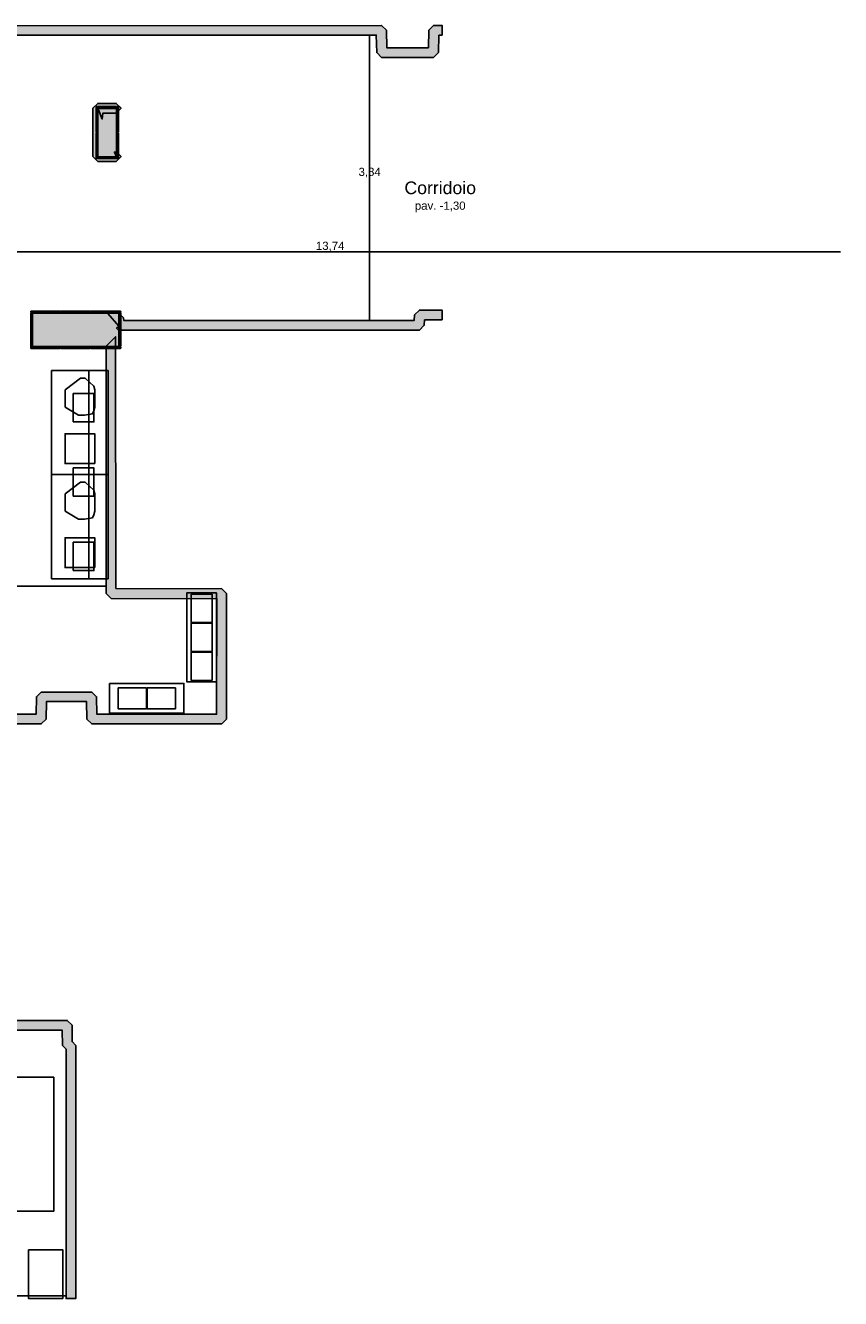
# Model space of a CAD drawing. Header units: millimetres. Extents: x -18533 to 137888, y -83624 to 7711.
# Tile 31 of 38: x 126918 to 137888, y -44538 to -27405. Entities that reach past the tile are written whole.
import ezdxf
from ezdxf.enums import TextEntityAlignment as Align

# ---------------------------------------------------------------- set-up
doc = ezdxf.new("R2010")
doc.units = ezdxf.units.MM
for name, color, linetype in [('A-ARREDI', 9, 'Continuous'), ('A-MISURE', 40, 'Continuous'), ('A-MURI-ESISTENTI', 7, 'Continuous'), ('A-PILASTRI', 8, 'Continuous'), ('A-TESTI', 7, 'Continuous')]:
    doc.layers.add(name, color=color, linetype=linetype)
doc.styles.add('VISIO', font='arial.ttf')

msp = doc.modelspace()

# ---------------------------------------------------------------- hatches: boundary and pattern name
at = {"layer": 'A-MURI-ESISTENTI'}
for points in [[(132480, -27535), (132475, -27770), (132410, -27835), (131710, -27835), (131645, -27770), (131640, -27535), (120120, -27535), (120115, -27410), (131710, -27405), (131775, -27470), (131780, -27705), (132340, -27705), (132345, -27470), (132410, -27405), (132525, -27405), (132525, -27535), (132480, -27535)], [(127890, -29235), (127825, -29170), (127825, -28520), (127890, -28455), (128140, -28455), (128205, -28520), (128140, -28585), (127960, -28585), (127950, -28665), (127893, -28520), (127893, -29172), (128143, -29172), (128115, -29110), (128140, -29105), (128205, -29170), (128140, -29235), (127890, -29235)], [(110535, -37410), (110535, -36020), (110610, -36015), (110675, -35950), (110680, -31620), (114650, -31616), (115410, -31615), (115420, -31475), (115710, -31475), (115720, -31535), (119370, -31535), (119375, -31390), (119440, -31325), (119520, -31325), (119590, -31235), (119820, -31235), (119825, -31080), (119890, -31015), (120240, -31015), (120305, -31080), (120310, -31535), (123170, -31535), (123175, -31310), (123240, -31245), (123850, -31245), (123890, -31205), (124490, -31205), (124560, -31275), (124930, -31275), (124995, -31340), (124995, -31600), (124930, -31665), (124560, -31665), (124555, -31860), (124490, -31925), (110970, -31915), (110965, -36250), (110900, -36315), (110545, -36320), (110550, -37285), (111540, -37285), (111545, -36770), (111780, -36485), (112410, -36485), (112475, -36550), (112480, -36675), (114740, -36675), (114745, -36440), (114810, -36375), (115710, -36375), (115775, -36440), (115780, -36675), (118990, -36675), (118995, -36440), (119060, -36375), (120060, -36375), (120125, -36440), (120130, -36675), (123590, -36675), (123595, -36440), (123660, -36375), (124660, -36375), (124725, -36440), (124730, -36675), (127060, -36675), (127065, -36440), (127130, -36375), (127810, -36375), (127875, -36440), (127880, -36675), (129490, -36675), (129495, -35120), (128070, -35115), (128005, -35050), (128005, -31720), (128130, -31595), (128135, -34980), (129560, -34985), (129625, -35050), (129625, -36740), (129560, -36805), (127810, -36805), (127745, -36740), (127740, -36505), (127200, -36505), (127195, -36740), (127130, -36805), (124660, -36805), (124595, -36740), (124595, -36510), (124450, -36505), (123730, -36505), (123725, -36740), (123660, -36805), (120060, -36805), (119995, -36740), (119990, -36505), (119130, -36505), (119125, -36740), (119060, -36805), (115710, -36805), (115645, -36740), (115640, -36505), (114880, -36505), (114875, -36740), (114810, -36805), (112410, -36805), (112345, -36740), (112340, -36615), (111800, -36615), (111675, -36770), (111675, -37350), (111610, -37415), (110535, -37410)], [(132290, -31365), (132285, -31440), (132220, -31505), (128170, -31505), (128145, -31480), (128173, -31450), (128025, -31280), (128170, -31275), (128235, -31340), (128240, -31375), (132150, -31375), (132155, -31300), (132220, -31235), (132525, -31235), (132525, -31365), (132290, -31365)], [(127465, -41180), (127415, -41130), (127410, -40925), (125650, -40925), (125645, -41130), (125580, -41195), (124800, -41195), (124795, -41580), (124730, -41645), (123580, -41645), (123515, -41580), (123510, -40995), (120700, -40995), (120695, -41150), (120570, -41155), (120565, -40930), (120630, -40865), (123580, -40865), (123645, -40930), (123650, -41515), (124660, -41515), (124665, -41130), (124730, -41065), (125510, -41065), (125515, -40860), (125580, -40795), (127480, -40795), (127545, -40860), (127545, -41080), (127595, -41130), (127595, -44538), (127465, -44538), (127465, -41180)]]:
    msp.add_hatch(color=7, dxfattribs=at).paths.add_polyline_path(points)
at = {"layer": 'A-PILASTRI'}
for points in [[(127885, -28843), (127871, -28843), (127867, -28839), (127867, -28499), (127871, -28495), (127885, -28495), (127885, -28843)], [(127893, -28513), (127893, -28499), (127897, -28495), (128139, -28495), (128143, -28499), (128143, -28513), (127893, -28513)], [(128143, -29171), (127893, -29171), (127893, -28521), (128143, -28521), (128143, -29171)], [(128151, -28495), (128165, -28495), (128169, -28499), (128169, -28839), (128165, -28843), (128151, -28843), (128151, -28495)], [(127885, -29197), (127871, -29197), (127867, -29193), (127867, -28853), (127871, -28849), (127885, -28849), (127885, -29197)], [(128151, -28849), (128165, -28849), (128169, -28853), (128169, -29193), (128165, -29197), (128151, -29197), (128151, -28849)], [(128143, -29179), (128143, -29193), (128139, -29197), (127897, -29197), (127893, -29193), (127893, -29179), (128143, -29179)], [(126988, -31267), (126988, -31253), (126992, -31249), (127385, -31249), (127389, -31253), (127389, -31267), (126988, -31267)], [(127006, -31725), (126992, -31725), (126988, -31721), (126988, -31279), (126992, -31275), (127006, -31275), (127006, -31725)], [(127014, -31725), (127014, -31275), (128174, -31275), (128174, -31725), (127014, -31725)], [(127395, -31267), (127395, -31253), (127399, -31249), (127789, -31249), (127793, -31253), (127793, -31267), (127395, -31267)], [(127799, -31267), (127799, -31253), (127803, -31249), (128196, -31249), (128200, -31253), (128200, -31267), (127799, -31267)], [(128182, -31275), (128196, -31275), (128200, -31279), (128200, -31721), (128196, -31725), (128182, -31725), (128182, -31275)], [(127389, -31733), (127389, -31747), (127385, -31751), (126992, -31751), (126988, -31747), (126988, -31733), (127389, -31733)], [(127793, -31733), (127793, -31747), (127789, -31751), (127399, -31751), (127395, -31747), (127395, -31733), (127793, -31733)], [(128200, -31733), (128200, -31747), (128196, -31751), (127803, -31751), (127799, -31747), (127799, -31733), (128200, -31733)]]:
    msp.add_hatch(color=8, dxfattribs=at).paths.add_polyline_path(points)

# ---------------------------------------------------------------- linework, layer by layer
at = {"layer": 'A-ARREDI'}
for points in [[(128030, -32050), (128030, -33450), (127270, -33450), (127270, -32050), (128030, -32050)], [(128030, -32050), (128030, -33450), (127270, -33450), (127270, -32050), (128030, -32050)], [(127840, -32590), (127820, -32630), (127710, -32650), (127630, -32650), (127450, -32540), (127450, -32310), (127660, -32150), (127720, -32150), (127840, -32260), (127850, -32310), (127850, -32540), (127840, -32590)], [(127840, -32590), (127820, -32630), (127710, -32650), (127630, -32650), (127450, -32540), (127450, -32310), (127660, -32150), (127720, -32150), (127840, -32260), (127850, -32310), (127850, -32540), (127840, -32590)], [(128030, -32050), (128030, -34850), (127770, -34850), (127770, -32050), (128030, -32050)], [(128030, -32050), (128030, -34850), (127770, -34850), (127770, -32050), (128030, -32050)], [(127560, -32740), (127560, -32360), (127840, -32360), (127840, -32740), (127560, -32740)], [(127560, -32740), (127560, -32360), (127840, -32360), (127840, -32740), (127560, -32740)], [(127850, -33300), (127450, -33300), (127450, -32900), (127850, -32900), (127850, -33300)], [(127850, -33300), (127450, -33300), (127450, -32900), (127850, -32900), (127850, -33300)], [(127560, -33740), (127560, -33360), (127840, -33360), (127840, -33740), (127560, -33740)], [(127560, -33740), (127560, -33360), (127840, -33360), (127840, -33740), (127560, -33740)], [(128030, -33450), (128030, -34850), (127270, -34850), (127270, -33450), (128030, -33450)], [(128030, -33450), (128030, -34850), (127270, -34850), (127270, -33450), (128030, -33450)], [(127840, -33990), (127820, -34030), (127710, -34050), (127630, -34050), (127450, -33940), (127450, -33710), (127660, -33550), (127720, -33550), (127840, -33660), (127850, -33710), (127850, -33940), (127840, -33990)], [(127840, -33990), (127820, -34030), (127710, -34050), (127630, -34050), (127450, -33940), (127450, -33710), (127660, -33550), (127720, -33550), (127840, -33660), (127850, -33710), (127850, -33940), (127840, -33990)], [(127850, -34700), (127450, -34700), (127450, -34300), (127850, -34300), (127850, -34700)], [(127850, -34700), (127450, -34700), (127450, -34300), (127850, -34300), (127850, -34700)], [(127560, -34740), (127560, -34360), (127840, -34360), (127840, -34740), (127560, -34740)], [(127560, -34740), (127560, -34360), (127840, -34360), (127840, -34740), (127560, -34740)], [(129490, -35040), (129490, -36240), (129090, -36240), (129090, -35040), (129490, -35040)], [(129490, -35040), (129490, -36240), (129090, -36240), (129090, -35040), (129490, -35040)], [(129430, -35060), (129430, -35440), (129150, -35440), (129150, -35060), (129430, -35060)], [(129430, -35060), (129430, -35440), (129150, -35440), (129150, -35060), (129430, -35060)], [(129430, -35060), (129430, -35440), (129150, -35440), (129150, -35060), (129430, -35060)], [(129430, -35060), (129430, -35440), (129150, -35440), (129150, -35060), (129430, -35060)], [(129430, -35450), (129430, -35830), (129150, -35830), (129150, -35450), (129430, -35450)], [(129430, -35450), (129430, -35830), (129150, -35830), (129150, -35450), (129430, -35450)], [(129430, -35450), (129430, -35830), (129150, -35830), (129150, -35450), (129430, -35450)], [(129430, -35450), (129430, -35830), (129150, -35830), (129150, -35450), (129430, -35450)], [(129430, -35840), (129430, -36220), (129150, -36220), (129150, -35840), (129430, -35840)], [(129430, -35840), (129430, -36220), (129150, -36220), (129150, -35840), (129430, -35840)], [(129430, -35840), (129430, -36220), (129150, -36220), (129150, -35840), (129430, -35840)], [(129430, -35840), (129430, -36220), (129150, -36220), (129150, -35840), (129430, -35840)], [(128050, -36260), (129050, -36260), (129050, -36660), (128050, -36660), (128050, -36260)], [(128050, -36260), (129050, -36260), (129050, -36660), (128050, -36660), (128050, -36260)], [(128165, -36320), (128545, -36320), (128545, -36600), (128165, -36600), (128165, -36320)], [(128165, -36320), (128545, -36320), (128545, -36600), (128165, -36600), (128165, -36320)], [(128165, -36320), (128545, -36320), (128545, -36600), (128165, -36600), (128165, -36320)], [(128165, -36320), (128545, -36320), (128545, -36600), (128165, -36600), (128165, -36320)], [(128555, -36320), (128935, -36320), (128935, -36600), (128555, -36600), (128555, -36320)], [(128555, -36320), (128935, -36320), (128935, -36600), (128555, -36600), (128555, -36320)], [(128555, -36320), (128935, -36320), (128935, -36600), (128555, -36600), (128555, -36320)], [(128555, -36320), (128935, -36320), (128935, -36600), (128555, -36600), (128555, -36320)], [(127300, -41560), (127300, -43360), (126500, -43360), (126500, -41560), (127300, -41560)], [(127300, -41560), (127300, -43360), (126500, -43360), (126500, -41560), (127300, -41560)], [(126960, -43880), (127420, -43880), (127420, -44538), (126960, -44538), (126960, -43880)], [(126960, -43880), (127420, -43880), (127420, -44538), (126960, -44538), (126960, -43880)]]:
    msp.add_lwpolyline(points, close=True, dxfattribs=at)
at = {"layer": 'A-MISURE'}
for p, q in [((131550, -31374), (131550, -27536)), ((124150, -30450), (137888, -30450)), ((110967, -34950), (128004, -34950)), ((120693, -44500), (127464, -44500))]:
    msp.add_line(p, q, dxfattribs=at)
at = {"layer": 'A-MURI-ESISTENTI'}
for points in [[(132480, -27535), (132475, -27770), (132410, -27835), (131710, -27835), (131645, -27770), (131640, -27535), (120120, -27535), (120115, -27410), (131710, -27405), (131775, -27470), (131780, -27705), (132340, -27705), (132345, -27470), (132410, -27405), (132525, -27405), (132525, -27535), (132480, -27535)], [(127890, -29235), (127825, -29170), (127825, -28520), (127890, -28455), (128140, -28455), (128205, -28520), (128140, -28585), (127960, -28585), (127950, -28665), (127893, -28520), (127893, -29172), (128143, -29172), (128115, -29110), (128140, -29105), (128205, -29170), (128140, -29235), (127890, -29235)], [(132290, -31365), (132285, -31440), (132220, -31505), (128170, -31505), (128145, -31480), (128173, -31450), (128025, -31280), (128170, -31275), (128235, -31340), (128240, -31375), (132150, -31375), (132155, -31300), (132220, -31235), (132525, -31235), (132525, -31365), (132290, -31365)]]:
    msp.add_lwpolyline(points, close=True, dxfattribs=at)
for points in [[(124730, -36675), (127060, -36675), (127065, -36440), (127130, -36375), (127810, -36375), (127875, -36440), (127880, -36675), (129490, -36675), (129495, -35120), (128070, -35115), (128005, -35050), (128005, -31720), (128130, -31595), (128135, -34980), (129560, -34985), (129625, -35050), (129625, -36740), (129560, -36805), (127810, -36805), (127745, -36740), (127740, -36505), (127200, -36505), (127195, -36740), (127130, -36805), (124660, -36805)], [(125580, -40795), (127480, -40795), (127545, -40860), (127545, -41080), (127595, -41130), (127595, -44538), (127465, -44538), (127465, -41180), (127465, -41180), (127415, -41130), (127410, -40925), (125650, -40925)]]:
    msp.add_lwpolyline(points, dxfattribs=at)
at = {"layer": 'A-PILASTRI'}
for points in [[(127885, -28843), (127871, -28843), (127867, -28839), (127867, -28499), (127871, -28495), (127885, -28495), (127885, -28843)], [(127893, -28513), (127893, -28499), (127897, -28495), (128139, -28495), (128143, -28499), (128143, -28513), (127893, -28513)], [(128143, -29171), (127893, -29171), (127893, -28521), (128143, -28521), (128143, -29171)], [(128151, -28495), (128165, -28495), (128169, -28499), (128169, -28839), (128165, -28843), (128151, -28843), (128151, -28495)], [(127885, -29197), (127871, -29197), (127867, -29193), (127867, -28853), (127871, -28849), (127885, -28849), (127885, -29197)], [(128151, -28849), (128165, -28849), (128169, -28853), (128169, -29193), (128165, -29197), (128151, -29197), (128151, -28849)], [(128143, -29179), (128143, -29193), (128139, -29197), (127897, -29197), (127893, -29193), (127893, -29179), (128143, -29179)], [(126988, -31267), (126988, -31253), (126992, -31249), (127385, -31249), (127389, -31253), (127389, -31267), (126988, -31267)], [(127006, -31725), (126992, -31725), (126988, -31721), (126988, -31279), (126992, -31275), (127006, -31275), (127006, -31725)], [(127014, -31725), (127014, -31275), (128174, -31275), (128174, -31725), (127014, -31725)], [(127395, -31267), (127395, -31253), (127399, -31249), (127789, -31249), (127793, -31253), (127793, -31267), (127395, -31267)], [(127799, -31267), (127799, -31253), (127803, -31249), (128196, -31249), (128200, -31253), (128200, -31267), (127799, -31267)], [(128182, -31275), (128196, -31275), (128200, -31279), (128200, -31721), (128196, -31725), (128182, -31725), (128182, -31275)], [(127389, -31733), (127389, -31747), (127385, -31751), (126992, -31751), (126988, -31747), (126988, -31733), (127389, -31733)], [(127793, -31733), (127793, -31747), (127789, -31751), (127399, -31751), (127395, -31747), (127395, -31733), (127793, -31733)], [(128200, -31733), (128200, -31747), (128196, -31751), (127803, -31751), (127799, -31747), (127799, -31733), (128200, -31733)]]:
    msp.add_lwpolyline(points, close=True, dxfattribs=at)

# ---------------------------------------------------------------- texts
at = {"layer": 'A-MISURE', "style": 'VISIO'}
for s, p in [('3,84', (131550, -29375)), ('13,74', (131019, -30370))]:
    msp.add_text(s, height=110, dxfattribs=at).set_placement(p, align=Align.MIDDLE_CENTER)
at = {"layer": 'A-TESTI', "style": 'VISIO'}
for s, height, p in [('Corridoio', 170, (132500, -29590)), ('pav. -1,30', 110, (132500, -29830))]:
    msp.add_text(s, height=height, dxfattribs=at).set_placement(p, align=Align.MIDDLE_CENTER)

doc.saveas('drawing.dxf')
